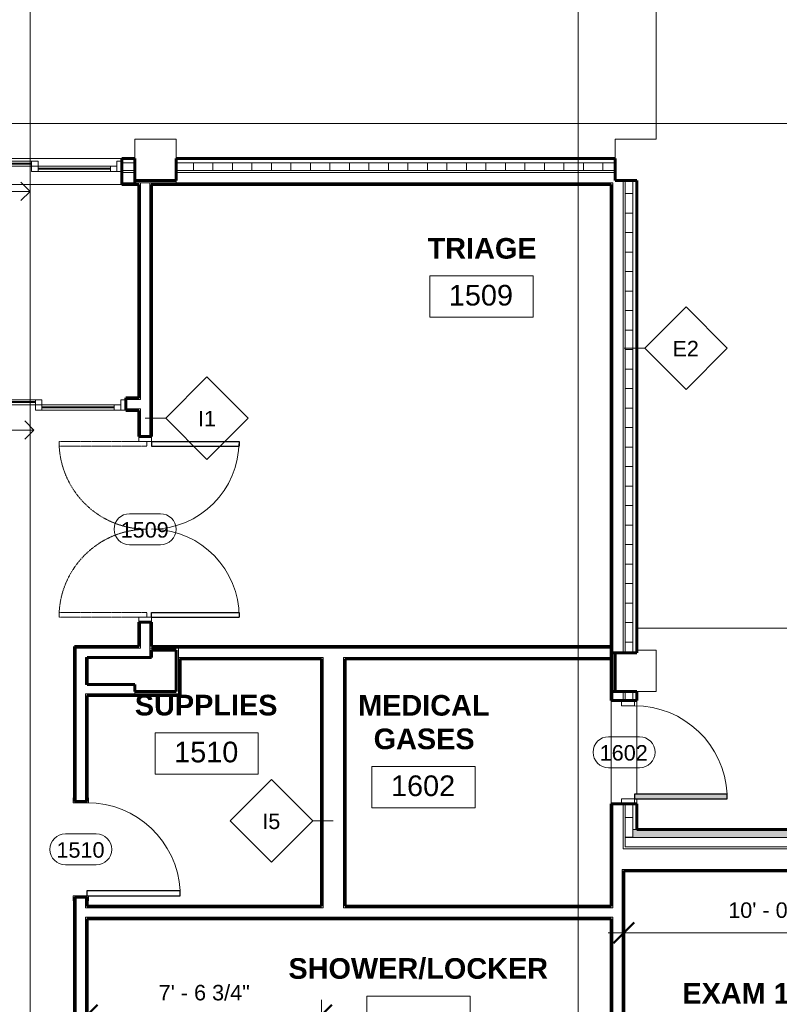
# Model space of a CAD drawing. Header units: inches. Extents: x -1969 to 2015, y -1363 to 1657.
# Tile 19 of 32: x -528 to -234, y 253 to 634. Entities that reach past the tile are written whole.
import ezdxf

# ---------------------------------------------------------------- set-up
doc = ezdxf.new("R2010")
doc.units = ezdxf.units.IN
doc.header["$MEASUREMENT"] = 0
doc.linetypes.add('Dash', pattern=[0.25, 0.125, -0.125])
for name, color, linetype, lineweight in [('A-ANNO-DIMS', 211, 'Continuous', 9), ('A-ANNO-DIMS-64', 211, 'Continuous', 9), ('A-AREA-IDEN', 2, 'Continuous', 9), ('A-DETL-GENF', 92, 'Continuous', 9), ('A-DOOR', 31, 'Continuous', 18), ('A-DOOR-IDEN', 31, 'Continuous', 9), ('A-FLOR', 192, 'Continuous', 18), ('A-WALL', 113, 'Continuous', 18), ('A-WALL-IDEN', 211, 'Continuous', 9), ('A-WALL-PATT', 111, 'Continuous', 60), ('G-ANNO-SYMB', 111, 'Continuous', 9), ('I-WALL', 2, 'Continuous', 18), ('S-FNDN', 32, 'Continuous', 18)]:
    doc.layers.add(name, color=color, linetype=linetype, lineweight=lineweight)
doc.styles.add('Arial', font='arial.ttf', dxfattribs={"height": 6})
doc.styles.add('Arial_1', font='arial.ttf', dxfattribs={"height": 8})
doc.styles.add('Arial_B', font='arialbd.ttf', dxfattribs={"height": 8})
doc.dimstyles.new('Linear_-_3_32__Arial', dxfattribs={"dimscale": 12, "dimtxt": 6.121556, "dimasz": 0.666667, "dimexe": 0.5, "dimexo": 0.333333, "dimgap": 0.333333, "dimtad": 1, "dimdec": 3, "dimrnd": 0.125, "dimzin": 3, "dimdsep": 46, "dimlunit": 4, "dimtxsty": 'Arial', "dimblk1": 'OBLIQUE', "dimblk2": 'OBLIQUE', "dimsah": 1, "dimcen": 0.09, "dimdle": 0.5, "dimazin": 0, "dimtfac": 1, "dimtdec": 4, "dimtix": 1, "dimtmove": 0, "dimatfit": 3, "dimfxl": 1, "dimtvp": 1, "dimtfill": 1, "dimfrac": 2, "dimtolj": 1, "dimtzin": 0, "dimarcsym": 2})
pattern_1 = [(0, (0, 0), (20.48, 5.12), [0.845, -14.515, 0.845, -14.515, -81.92]), (0, (0, 0), (20.48, 5.12), [-30.72, 0.845, -29.875, 0.845, -14.515, -35.84]), (0, (0, 0), (20.48, 5.12), [-76.8, 0.845, -9.395, 0.845, -24.755]), (120, (7.68, 2.56), (-14.67405, 15.1762), [0.845, -14.515, 0.845, -14.515, -81.92]), (120, (7.68, 2.56), (-14.67405, 15.1762), [-30.72, 0.845, -29.875, 0.845, -14.515, -35.84]), (120, (7.68, 2.56), (-14.67405, 15.1762), [-76.8, 0.845, -9.395, 0.845, -24.755]), (240, (10.24, 12.8), (-5.80595, -20.2962), [0.845, -14.515, 0.845, -14.515, -81.92]), (240, (10.24, 12.8), (-5.80595, -20.2962), [-30.72, 0.845, -29.875, 0.845, -14.515, -35.84]), (240, (10.24, 12.8), (-5.80595, -20.2962), [-76.8, 0.845, -9.395, 0.845, -24.755])]
pattern_2 = [(0, (0, 0), (0, 7.554), []), (90, (0, 0), (-7.554, 5e-16), [])]

# ---------------------------------------------------------------- blocks, each defined once
blk = doc.blocks.new('Curtain_Wall_Panel_-_Automatic_Sliding_Double_Doors_13044 - Curtain_Wall_Panel_-_Automatic_Sliding_Double_Doors_13044-516132-GROUND FLOOR')
at = {"layer": 'A-DOOR'}
for p, q in [((-65, 1.75), (-63, 1.75)), ((-63, 1.75), (-63, -2.25)), ((-32.5, -0.25), (-32.5, 1.75)), ((-32.5, 1.75), (-30, 1.75)), ((-30, 1.75), (-30, -0.25)), ((-2.5, 1.75), (-30, 1.75)), ((-30, 0.63), (-30, 1.01)), ((-30, 1.01), (-2.5, 1.01)), ((-2.5, 0.63), (-30, 0.63)), ((-2.5, -0.25), (-2.5, 1.75)), ((-2.5, 1.75), (0, 1.75)), ((-2.5, 1.01), (-2.5, 0.63)), ((0, -0.25), (0, 1.75)), ((0, 1.75), (2.5, 1.75)), ((0, 1.75), (0, -0.25)), ((2.5, 1.75), (2.5, -0.25)), ((30, 1.75), (2.5, 1.75)), ((2.5, 0.63), (2.5, 1.01)), ((2.5, 1.01), (30, 1.01)), ((30, 0.63), (2.5, 0.63)), ((30, -0.25), (30, 1.75)), ((30, 1.75), (32.5, 1.75)), ((30, 1.01), (30, 0.63)), ((32.5, 1.75), (32.5, -0.25)), ((63, -2.25), (63, 1.75)), ((63, 1.75), (65, 1.75)), ((-63, -2.25), (-65, -2.25)), ((-63, -0.25), (-60.5, -0.25)), ((-63, -2.25), (-63, -0.25)), ((-60.5, -2.25), (-63, -2.25)), ((-60.5, -0.25), (-60.5, -2.25)), ((-32.5, -0.25), (-60.5, -0.25)), ((-60.5, -1.39), (-60.5, -1.03)), ((-60.5, -1.03), (-32.5, -1.03)), ((-32.5, -1.39), (-60.5, -1.39)), ((-60.5, -2.25), (-32.5, -2.25)), ((-32.5, -0.25), (-30, -0.25)), ((-32.5, -2.25), (-32.5, -0.25)), ((-30, -0.25), (-32.5, -0.25)), ((-32.5, -1.03), (-32.5, -1.39)), ((-30, -2.25), (-32.5, -2.25)), ((-30, -0.25), (-30, -2.25)), ((-30, -0.25), (-2.5, -0.25)), ((0, -0.25), (-2.5, -0.25)), ((2.5, -0.25), (0, -0.25)), ((2.5, -0.25), (30, -0.25)), ((30, -0.25), (32.5, -0.25)), ((30, -2.25), (30, -0.25)), ((32.5, -0.25), (30, -0.25)), ((32.5, -2.25), (30, -2.25)), ((32.5, -0.25), (32.5, -2.25)), ((60.5, -0.25), (32.5, -0.25)), ((32.5, -1.39), (32.5, -1.03)), ((32.5, -1.03), (60.5, -1.03)), ((60.5, -1.39), (32.5, -1.39)), ((32.5, -2.25), (60.5, -2.25)), ((60.5, -0.25), (63, -0.25)), ((60.5, -2.25), (60.5, -0.25)), ((60.5, -1.03), (60.5, -1.39)), ((63, -2.25), (60.5, -2.25)), ((63, -0.25), (63, -2.25)), ((65, -2.25), (63, -2.25)), ((-29.38, -10), (-25.84, -6.46)), ((29.38, -10), (25.84, -6.46)), ((-29.38, -10), (-25.84, -13.54)), ((0, -10), (-29.38, -10)), ((0, -10), (29.38, -10)), ((29.38, -10), (25.84, -13.54))]:
    blk.add_line(p, q, dxfattribs=at)
blk = doc.blocks.new('Curtain_Wall_Panel_-_Automatic_Sliding_Double_Doors_13044 - Curtain_Wall_Panel_-_Automatic_Sliding_Double_Doors_13044-516087-GROUND FLOOR')
at = {"layer": 'A-DOOR'}
for p, q in [((-65, 1.75), (-63, 1.75)), ((-63, 1.75), (-63, -2.25)), ((-32.5, -0.25), (-32.5, 1.75)), ((-32.5, 1.75), (-30, 1.75)), ((-30, 1.75), (-30, -0.25)), ((-2.5, 1.75), (-30, 1.75)), ((-30, 0.63), (-30, 1.01)), ((-30, 1.01), (-2.5, 1.01)), ((-2.5, 0.63), (-30, 0.63)), ((-2.5, -0.25), (-2.5, 1.75)), ((-2.5, 1.75), (0, 1.75)), ((-2.5, 1.01), (-2.5, 0.63)), ((0, -0.25), (0, 1.75)), ((0, 1.75), (2.5, 1.75)), ((0, 1.75), (0, -0.25)), ((2.5, 1.75), (2.5, -0.25)), ((30, 1.75), (2.5, 1.75)), ((2.5, 0.63), (2.5, 1.01)), ((2.5, 1.01), (30, 1.01)), ((30, 0.63), (2.5, 0.63)), ((30, -0.25), (30, 1.75)), ((30, 1.75), (32.5, 1.75)), ((30, 1.01), (30, 0.63)), ((32.5, 1.75), (32.5, -0.25)), ((63, -2.25), (63, 1.75)), ((63, 1.75), (65, 1.75)), ((-63, -2.25), (-65, -2.25)), ((-63, -0.25), (-60.5, -0.25)), ((-63, -2.25), (-63, -0.25)), ((-60.5, -2.25), (-63, -2.25)), ((-60.5, -0.25), (-60.5, -2.25)), ((-32.5, -0.25), (-60.5, -0.25)), ((-60.5, -1.39), (-60.5, -1.03)), ((-60.5, -1.03), (-32.5, -1.03)), ((-32.5, -1.39), (-60.5, -1.39)), ((-60.5, -2.25), (-32.5, -2.25)), ((-32.5, -0.25), (-30, -0.25)), ((-32.5, -2.25), (-32.5, -0.25)), ((-30, -0.25), (-32.5, -0.25)), ((-32.5, -1.03), (-32.5, -1.39)), ((-30, -2.25), (-32.5, -2.25)), ((-30, -0.25), (-30, -2.25)), ((-30, -0.25), (-2.5, -0.25)), ((0, -0.25), (-2.5, -0.25)), ((2.5, -0.25), (0, -0.25)), ((2.5, -0.25), (30, -0.25)), ((30, -0.25), (32.5, -0.25)), ((30, -2.25), (30, -0.25)), ((32.5, -0.25), (30, -0.25)), ((32.5, -2.25), (30, -2.25)), ((32.5, -0.25), (32.5, -2.25)), ((60.5, -0.25), (32.5, -0.25)), ((32.5, -1.39), (32.5, -1.03)), ((32.5, -1.03), (60.5, -1.03)), ((60.5, -1.39), (32.5, -1.39)), ((32.5, -2.25), (60.5, -2.25)), ((60.5, -0.25), (63, -0.25)), ((60.5, -2.25), (60.5, -0.25)), ((60.5, -1.03), (60.5, -1.39)), ((63, -2.25), (60.5, -2.25)), ((63, -0.25), (63, -2.25)), ((65, -2.25), (63, -2.25)), ((-29.38, -10), (-25.84, -6.46)), ((29.37, -10), (25.84, -6.46)), ((-29.38, -10), (-25.84, -13.54)), ((0, -10), (-29.38, -10)), ((0, -10), (29.37, -10)), ((29.37, -10), (25.84, -13.54))]:
    blk.add_line(p, q, dxfattribs=at)
blk = doc.blocks.new('Double-Glass-Dbl Acting-w-Metal-Frame - 68_ x 84_ - Full Glass-259390-GROUND FLOOR')
at = {"layer": 'A-DOOR', "lineweight": 30}
for p, q in [((-34, 36.44), (-32.25, 36.44)), ((-34, 2.44), (-34, 36.44)), ((-32.25, 2.44), (-32.25, 36.44)), ((32.25, 2.44), (32.25, 36.44)), ((32.25, 36.44), (34, 36.44)), ((34, 2.44), (34, 36.44)), ((-34, 2.44), (-32.25, 2.44)), ((34, 2.44), (32.25, 2.44))]:
    blk.add_line(p, q, dxfattribs=at)
at = {"layer": 'A-DOOR'}
for p, q in [((-34, 2.44), (-36, 2.44)), ((-34, -2.44), (-34, 2.44)), ((36, 2.44), (34, 2.44)), ((34, 2.44), (34, -2.44)), ((-36, -2.44), (-34, -2.44)), ((34, -2.44), (36, -2.44))]:
    blk.add_line(p, q, dxfattribs=at)
at = {"layer": 'A-DOOR', "linetype": 'Dash', "lineweight": 9}
for p, q in [((-34, 0.69), (-34, -33.31)), ((-34, 0.69), (-32.25, 0.69)), ((-32.25, 0.69), (-32.25, -33.31)), ((32.25, 0.69), (32.25, -33.31)), ((34, 0.69), (32.25, 0.69)), ((34, 0.69), (34, -33.31)), ((-34, -33.31), (-32.25, -33.31)), ((34, -33.31), (32.25, -33.31))]:
    blk.add_line(p, q, dxfattribs=at)
at = {"layer": 'A-DOOR', "lineweight": 9}
for centre, radius, start, end in [((-34, 2.44), 34, 360, 90), ((34, 2.44), 34.03, 90, 178.3634)]:
    blk.add_arc(centre, radius, start, end, dxfattribs=at)
at = {"layer": 'A-DOOR', "linetype": 'Dash', "lineweight": 9}
for centre, start, end in [((-34, 0.69), 270, 0), ((34, 0.69), 180, 270)]:
    blk.add_arc(centre, 34, start, end, dxfattribs=at)
blk = doc.blocks.new('Single-Flush-w-Metal-Frame - 36_ x 84_-223167-GROUND FLOOR')
at = {"layer": 'A-DOOR', "lineweight": 30}
for p, q in [((16, 2.44), (16, 38.45)), ((18, 38.45), (16, 38.45)), ((18, 2.44), (18, 38.45)), ((18, 2.44), (16, 2.44))]:
    blk.add_line(p, q, dxfattribs=at)
at = {"layer": 'A-DOOR'}
for p, q in [((-18, 2.94), (-20, 2.94)), ((-20, 2.94), (-20, 2.44)), ((-18, -2.94), (-18, 2.94)), ((20, 2.94), (18, 2.94)), ((18, 2.94), (18, -2.94)), ((20, 2.44), (20, 2.94)), ((-20, -2.44), (-20, -2.94)), ((-20, -2.94), (-18, -2.94)), ((18, -2.94), (20, -2.94)), ((20, -2.94), (20, -2.44))]:
    blk.add_line(p, q, dxfattribs=at)
at = {"layer": 'A-DOOR', "lineweight": 9}
blk.add_arc((18, 2.44), 36.07, 93.1789, 180, dxfattribs=at)
blk = doc.blocks.new('Exterior-Door - 36_ x 84_ - CMU - Flush-753922-GROUND FLOOR')
at = {"layer": 'A-DETL-GENF', "lineweight": 18}
blk.add_hatch(color=256, dxfattribs=at).paths.add_polyline_path([(-18, -4), (-18, -40), (-16.25, -40), (-16.25, -4)])
at = {"layer": 'A-DETL-GENF'}
for p, q in [((-16.25, -4), (-18, -4)), ((-18, -4), (-18, -40)), ((-18, -4), (-16.25, -4)), ((-18, -40), (-18, -4)), ((-16.25, -40), (-16.25, -4)), ((-16.25, -4), (-16.25, -40)), ((-18, -40), (-16.25, -40)), ((-16.25, -40), (-18, -40))]:
    blk.add_line(p, q, dxfattribs=at)
at = {"layer": 'A-DOOR'}
for p, q in [((-20, 1), (-18, 1)), ((-18, 1), (-18, -4)), ((18, 1), (20, 1)), ((18, -4), (18, 1)), ((-18, -4), (-20, -4)), ((20, -4), (18, -4))]:
    blk.add_line(p, q, dxfattribs=at)
at = {"layer": 'A-DOOR', "lineweight": 30}
for p, q in [((-16.25, -4), (-18, -4)), ((-18, -4), (-18, -40)), ((-16.25, -40), (-16.25, -4)), ((-18, -40), (-16.25, -40))]:
    blk.add_line(p, q, dxfattribs=at)
at = {"layer": 'A-DOOR', "lineweight": 9}
blk.add_arc((-18, -4), 36, 272.7863, 0, dxfattribs=at)
blk = doc.blocks.new('DIMBLOCK17-GROUND FLOOR')
at = {"layer": 'A-ANNO-DIMS-64', "lineweight": 50}
for p, q in [((-294.09, 280.2), (-290.09, 284.2)), ((-173.21, 280.2), (-169.21, 284.2)), ((-294.09, 280.2), (-298.09, 276.2)), ((-173.21, 280.2), (-177.21, 276.2))]:
    blk.add_line(p, q, dxfattribs=at)
at = {"layer": 'A-ANNO-DIMS-64'}
for p, q in [((-300.09, 280.2), (-167.21, 280.2)), ((-294.09, 281.85), (-294.09, 274.2)), ((-294.09, 280.2), (-294.09, 281.85)), ((-173.21, 281.85), (-173.21, 274.2)), ((-173.21, 280.2), (-173.21, 281.85))]:
    blk.add_line(p, q, dxfattribs=at)
at = {"layer": 'A-ANNO-DIMS-64', "color": 0, "insert": (-253.62, 291.99), "char_height": 6, "width": 47.9177, "attachment_point": 1, "line_spacing_factor": 0.941778, "style": 'Arial', "bg_fill": 3, "box_fill_scale": 1.25, "bg_fill_color": 256, "bg_fill_true_color": 13158600, "bg_fill_transparency": 0}
blk.add_mtext('10\' - 0 7/8"', dxfattribs=at)
blk = doc.blocks.new('_Oblique')
at = {"color": 0, "linetype": 'ByBlock', "lineweight": -2}
blk.add_line((-0.5, -0.5), (0.5, 0.5), dxfattribs=at)
blk = doc.blocks.new('DIMBLOCK20-GROUND FLOOR')
at = {"layer": 'A-ANNO-DIMS-64', "lineweight": 50}
for p, q in [((-501.96, 248.24), (-497.96, 252.24)), ((-411.21, 248.24), (-407.21, 252.24)), ((-501.96, 248.24), (-505.96, 244.24)), ((-411.21, 248.24), (-415.21, 244.24))]:
    blk.add_line(p, q, dxfattribs=at)
at = {"layer": 'A-ANNO-DIMS-64'}
for p, q in [((-411.21, 241.66), (-411.21, 254.24)), ((-507.96, 248.24), (-405.21, 248.24)), ((-501.96, 249.89), (-501.96, 242.24)), ((-501.96, 248.24), (-501.96, 249.89)), ((-411.21, 248.24), (-411.21, 241.66))]:
    blk.add_line(p, q, dxfattribs=at)
at = {"layer": 'A-ANNO-DIMS-64', "color": 0, "insert": (-474.25, 260.03), "char_height": 6, "width": 42.38, "attachment_point": 1, "line_spacing_factor": 0.941778, "style": 'Arial', "bg_fill": 3, "box_fill_scale": 1.25, "bg_fill_color": 256, "bg_fill_true_color": 13158600, "bg_fill_transparency": 0}
blk.add_mtext('7\' - 6 3/4"', dxfattribs=at)
blk = doc.blocks.new('Room Tag - Room Tag-84095-GROUND FLOOR')
at = {"layer": 'A-AREA-IDEN'}
for p, q in [((-0.3125, -0.0625), (-0.3125, -0.3125)), ((-0.3125, -0.0625), (0.3125, -0.0625)), ((0.3125, -0.0625), (0.3125, -0.3125)), ((-0.3125, -0.3125), (0.3125, -0.3125))]:
    blk.add_line(p, q, dxfattribs=at)
blk = doc.blocks.new('Door Tag - Door Tag-41184-GROUND FLOOR')
at = {"layer": 'A-DOOR-IDEN'}
for p, q in [((-0.09375, 0.09375), (0.09375, 0.09375)), ((-0.09375, -0.09375), (0.09375, -0.09375))]:
    blk.add_line(p, q, dxfattribs=at)
for centre, start, end in [((-0.09375, 0), 90, 270), ((0.09375, 0), 270, 90)]:
    blk.add_arc(centre, 0.09375, start, end, dxfattribs=at)
blk = doc.blocks.new('Wall Tag - 1_2_-62628-GROUND FLOOR')
at = {"layer": 'A-WALL-IDEN'}
for p, q in [((-0.25, 0), (0, 0.25)), ((0, 0.25), (0.25, 0)), ((-0.25, 0), (0, -0.25)), ((0, -0.25), (0.25, 0))]:
    blk.add_line(p, q, dxfattribs=at)

msp = doc.modelspace()

# ---------------------------------------------------------------- hatches: boundary and pattern name
at = {"layer": 'A-WALL-PATT', "lineweight": 9}
h = msp.add_hatch(dxfattribs=at)
h.set_pattern_fill('FP_3', color=256, style=0, pattern_type=2)
h.set_pattern_definition(pattern_2)
h.paths.add_polyline_path([(-483.4624, 575.5392), (-483.4624, 578.5392), (-488.4624, 578.5392), (-488.4624, 575.5392)])
h.paths.add_polyline_path([(-618.4624, 575.5392), (-618.4624, 578.5392), (-623.4624, 578.5392), (-623.4624, 575.5392)])
h = msp.add_hatch(dxfattribs=at)
h.set_pattern_fill('FP_3', color=256, style=0, pattern_type=2)
h.set_pattern_definition(pattern_2)
h.paths.add_polyline_path([(-297.4624, 575.5392), (-297.4624, 578.5392), (-467.4624, 578.5392), (-467.4624, 575.5392), (-387.4972, 575.5392)])
h = msp.add_hatch(dxfattribs=at)
h.set_pattern_fill('FP_1', color=256, style=0, pattern_type=2)
h.set_pattern_definition(pattern_1)
h.paths.add_polyline_path([(-488.4624, 570.1642), (-483.4624, 570.1642), (-483.4624, 570.7892), (-488.4624, 570.7892)])
h.paths.add_polyline_path([(-622.5874, 570.1642), (-618.4624, 570.1642), (-618.4624, 570.7892), (-622.5874, 570.7892)])
h = msp.add_hatch(dxfattribs=at)
h.set_pattern_fill('FP_1', color=256, style=0, pattern_type=2)
h.set_pattern_definition(pattern_1)
h.paths.add_polyline_path([(-481.3374, 570.1642), (-481.3374, 570.7892), (-483.4624, 570.7892), (-483.4624, 570.1642), (-481.9624, 570.1642)])
h.paths.add_polyline_path([(-467.4624, 570.1642), (-467.4624, 570.7892), (-477.0874, 570.7892), (-477.0874, 570.1642)])
h = msp.add_hatch(dxfattribs=at)
h.set_pattern_fill('FP_1', color=256, style=0, pattern_type=2)
h.set_pattern_definition(pattern_1)
h.paths.add_polyline_path([(-481.3374, 391.1642), (-481.3374, 400.5392), (-481.9624, 400.5392), (-481.9624, 391.1642)])
h.paths.add_polyline_path([(-481.9624, 472.5392), (-481.3374, 472.5392), (-481.3374, 483.1642), (-481.9624, 483.1642), (-481.9624, 482.5392)])
h.paths.add_polyline_path([(-481.9624, 487.4142), (-481.3374, 487.4142), (-481.3374, 570.1642), (-481.9624, 570.1642), (-481.9624, 562.4287)])
h = msp.add_hatch(dxfattribs=at)
h.set_pattern_fill('FP_1', color=256, style=0, pattern_type=2)
h.set_pattern_definition(pattern_1)
h.paths.add_polyline_path([(-477.7124, 386.9142), (-477.0874, 386.9142), (-477.0874, 389.6642), (-477.7124, 389.6642)])
h.paths.add_polyline_path([(-477.0874, 390.5392), (-477.0874, 400.5392), (-477.7124, 400.5392), (-477.7124, 390.5392)])
h.paths.add_polyline_path([(-477.7124, 472.5392), (-477.0874, 472.5392), (-477.0874, 570.7892), (-477.7124, 570.7892), (-477.7124, 562.4287)])
h = msp.add_hatch(dxfattribs=at)
h.set_pattern_fill('FP_1', color=256, style=0, pattern_type=2)
h.set_pattern_definition(pattern_1)
h.paths.add_polyline_path([(-467.4624, 570.1642), (-298.3374, 570.1642), (-298.3374, 570.7892), (-467.4624, 570.7892)])
h = msp.add_hatch(dxfattribs=at)
h.set_pattern_fill('FP_1', color=256, style=0, pattern_type=2)
h.set_pattern_definition(pattern_1)
h.paths.add_polyline_path([(-298.3374, 388.7267), (-298.3374, 570.1642), (-298.9624, 570.1642), (-298.9624, 388.7267)])
h = msp.add_hatch(dxfattribs=at)
h.set_pattern_fill('FP_3', color=256, style=0, pattern_type=2)
h.set_pattern_definition(pattern_2)
h.paths.add_polyline_path([(-293.5874, 388.7267), (-290.5874, 388.7267), (-290.5874, 571.6642), (-293.5874, 571.6642), (-293.5874, 562.4287)])
h = msp.add_hatch(dxfattribs=at)
h.set_pattern_fill('FP_1', color=256, style=0, pattern_type=2)
h.set_pattern_definition(pattern_1)
h.paths.add_polyline_path([(-506.2124, -180.3358), (-506.2124, -176.8378), (-506.8374, -176.8378), (-506.8374, -180.3358)])
h.paths.add_polyline_path([(-506.8374, -122.8378), (-506.2124, -122.8378), (-506.2124, -14.9608), (-506.8374, -14.9608), (-506.8374, -60.4383)])
h.paths.add_polyline_path([(-506.8374, 22.0392), (-506.2124, 22.0392), (-506.2124, 33.9142), (-506.8374, 33.9142)])
h.paths.add_polyline_path([(-506.8374, 70.9142), (-506.2124, 70.9142), (-506.2124, 140.7892), (-506.8374, 140.7892)])
h.paths.add_polyline_path([(-506.8374, 177.7892), (-506.2124, 177.7892), (-506.2124, 199.6642), (-506.8374, 199.6642)])
h.paths.add_polyline_path([(-506.8374, 236.6642), (-506.2124, 236.6642), (-506.2124, 294.0392), (-506.8374, 294.0392), (-506.8374, 250.9952)])
h.paths.add_polyline_path([(-506.2124, 331.0392), (-506.2124, 390.5392), (-506.8374, 390.5392), (-506.8374, 331.0392)])
h = msp.add_hatch(dxfattribs=at)
h.set_pattern_fill('FP_1', color=256, style=0, pattern_type=2)
h.set_pattern_definition(pattern_1)
h.paths.add_polyline_path([(-467.4624, 390.5392), (-467.4624, 391.1642), (-477.0874, 391.1642), (-477.0874, 390.5392)])
h = msp.add_hatch(dxfattribs=at)
h.set_pattern_fill('FP_1', color=256, style=0, pattern_type=2)
h.set_pattern_definition(pattern_1)
h.paths.add_polyline_path([(-466.5874, 390.5392), (-298.9624, 390.5392), (-298.9624, 391.1642), (-467.4624, 391.1642), (-467.4624, 390.5392)])
h = msp.add_hatch(dxfattribs=at)
h.set_pattern_fill('FP_1', color=256, style=0, pattern_type=2)
h.set_pattern_definition(pattern_1)
h.paths.add_polyline_path([(-501.9624, -180.3358), (-501.9624, -176.8378), (-502.5874, -176.8378), (-502.5874, -180.3358)])
h.paths.add_polyline_path([(-501.9624, -122.8378), (-501.9624, -119.7108), (-502.5874, -119.7108), (-502.5874, -122.8378)])
h.paths.add_polyline_path([(-501.9624, -111.7108), (-501.9624, -14.9608), (-502.5874, -14.9608), (-502.5874, -111.7108)])
h.paths.add_polyline_path([(-502.5874, 22.0392), (-501.9624, 22.0392), (-501.9624, 26.1642), (-502.5874, 26.1642)])
h.paths.add_polyline_path([(-501.9624, 30.4142), (-501.9624, 33.9142), (-502.5874, 33.9142), (-502.5874, 30.4142)])
h.paths.add_polyline_path([(-501.9624, 70.9142), (-501.9624, 133.0392), (-502.5874, 133.0392), (-502.5874, 70.9142)])
h.paths.add_polyline_path([(-502.5874, 137.2892), (-501.9624, 137.2892), (-501.9624, 140.7892), (-502.5874, 140.7892)])
h.paths.add_polyline_path([(-502.5874, 177.7892), (-501.9624, 177.7892), (-501.9624, 191.9142), (-502.5874, 191.9142)])
h.paths.add_polyline_path([(-501.9624, 196.1642), (-501.9624, 199.6642), (-502.5874, 199.6642), (-502.5874, 196.1642)])
h.paths.add_polyline_path([(-502.5874, 236.6642), (-501.9624, 236.6642), (-501.9624, 286.2892), (-502.5874, 286.2892), (-502.5874, 250.9952)])
h.paths.add_polyline_path([(-501.9624, 290.5392), (-501.9624, 294.0392), (-502.5874, 294.0392), (-502.5874, 290.5392)])
h.paths.add_polyline_path([(-502.5874, 331.0392), (-501.9624, 331.0392), (-501.9624, 372.7892), (-502.5874, 372.7892), (-502.5874, 354.8064)])
h.paths.add_polyline_path([(-501.9624, 376.4142), (-501.9624, 386.9142), (-502.5874, 386.9142), (-502.5874, 376.4142)])
h = msp.add_hatch(dxfattribs=at)
h.set_pattern_fill('FP_1', color=256, style=0, pattern_type=2)
h.set_pattern_definition(pattern_1)
h.paths.add_polyline_path([(-387.4972, 386.2892), (-298.9624, 386.2892), (-298.9624, 386.9142), (-402.5874, 386.9142), (-402.5874, 386.2892), (-401.9624, 386.2892)])
h.paths.add_polyline_path([(-411.2124, 386.2892), (-410.5874, 386.2892), (-410.5874, 386.9142), (-466.5874, 386.9142), (-466.5874, 386.2892), (-455.9722, 386.2892)])
h = msp.add_hatch(dxfattribs=at)
h.set_pattern_fill('FP_1', color=256, style=0, pattern_type=2)
h.set_pattern_definition(pattern_1)
h.paths.add_polyline_path([(-411.2124, 290.5392), (-410.5874, 290.5392), (-410.5874, 386.2892), (-411.2124, 386.2892), (-411.2124, 354.8064)])
h = msp.add_hatch(dxfattribs=at)
h.set_pattern_fill('FP_1', color=256, style=0, pattern_type=2)
h.set_pattern_definition(pattern_1)
h.paths.add_polyline_path([(-401.9624, 290.5392), (-401.9624, 386.2892), (-402.5874, 386.2892), (-402.5874, 290.5392)])
h = msp.add_hatch(dxfattribs=at)
h.set_pattern_fill('FP_1', color=256, style=0, pattern_type=2)
h.set_pattern_definition(pattern_1)
h.paths.add_polyline_path([(-298.9624, 373.6642), (-298.3374, 373.6642), (-298.3374, 388.7267), (-298.9624, 388.7267)])
h = msp.add_hatch(dxfattribs=at)
h.set_pattern_fill('FP_1', color=256, style=0, pattern_type=2)
h.set_pattern_definition(pattern_1)
h.paths.add_polyline_path([(-501.9624, 372.1642), (-483.4624, 372.1642), (-483.4624, 372.7892), (-501.9624, 372.7892)])
h = msp.add_hatch(dxfattribs=at)
h.set_pattern_fill('FP_3', color=256, style=0, pattern_type=2)
h.set_pattern_definition(pattern_2)
h.paths.add_polyline_path([(-290.5874, 317.1642), (-290.5874, 330.1642), (-293.5874, 330.1642), (-293.5874, 317.1642)])
h.paths.add_polyline_path([(-290.5874, 370.1642), (-290.5874, 373.6642), (-293.5874, 373.6642), (-293.5874, 370.1642)])
h = msp.add_hatch(dxfattribs=at)
h.set_pattern_fill('FP_2', color=256, style=0, pattern_type=2)
h.set_pattern_definition([(50, (0, 0), (18.36206, -1.60683), [1.92, -21.12]), (355, (0, 0), (-3.55226, 19.2559), [1.536, -16.896]), (100.451, (1.53, -0.134), (14.8102, 17.6493), [1.632, -17.949]), (46.184, (0, 5.12), (27.32125, -4.2376), [2.88, -31.68]), (96.636, (2.277, 4.767), (23.9275, 24.9372), [2.448, -26.924]), (351.184, (0, 5.12), (23.9276, 24.9374), [2.304, -25.344]), (21, (2.56, 3.84), (15.2808, -10.30746), [1.92, -21.12]), (326, (2.56, 3.84), (6.22856, 18.56374), [1.536, -16.896]), (71.451, (3.833, 2.981), (21.50985, 8.2563), [1.632, -17.949]), (37.5, (0, 0), (0.311095, 8.522537), [0.845, -15.846, 0.845, -16.307, -16.96]), (37.5, (0, 0), (0.311095, 8.522537), [-33.843, 0.845, -16.115]), (7.5, (0, 0), (6.73464, 10.09743), [0.845, -8.934, 0.845, -15.462, -6.464]), (7.5, (0, 0), (6.73464, 10.09743), [-26.086, 0.845, -5.619]), (327.5, (-5.709, 0), (13.66611, -0.57719), [0.845, -5.555, 0.845, -19.123, -26.496]), (327.5, (-5.709, 0), (13.66611, -0.57719), [-26.368, 0.845, -25.651]), (317.5, (-8.269, 0), (14.92985, 2.56286), [0.845, -7.475, 0.845, -12.416, -18.816]), (317.5, (-8.269, 0), (14.92985, 2.56286), [-21.581, 0.845, -17.971])])
h.paths.add_polyline_path([(405.4751, 317.1642), (405.4751, 320.1642), (357.1626, 320.1642), (357.1626, 317.1642), (365.7278, 317.1642)])
h.paths.add_polyline_path([(545.5376, 317.1642), (545.5376, 320.1642), (481.4751, 320.1642), (481.4751, 317.1642), (542.5376, 317.1642)])
h.paths.add_polyline_path([(303.1626, 317.1642), (303.1626, 320.1642), (-290.5874, 320.1642), (-290.5874, 317.1642), (297.2528, 317.1642)])
h = msp.add_hatch(dxfattribs=at)
h.set_pattern_fill('FP_1', color=256, style=0, pattern_type=2)
h.set_pattern_definition(pattern_1)
h.paths.add_polyline_path([(-298.3374, 97.2892), (-298.3374, 100.7892), (-298.9624, 100.7892), (-298.9624, 97.2892)])
h.paths.add_polyline_path([(-298.3374, 137.7892), (-298.3374, 187.9142), (-298.9624, 187.9142), (-298.9624, 137.7892)])
h.paths.add_polyline_path([(-298.9624, 191.5392), (-298.3374, 191.5392), (-298.3374, 286.2892), (-298.9624, 286.2892), (-298.9624, 192.1642)])
h.paths.add_polyline_path([(-298.9624, 289.9142), (-298.3374, 289.9142), (-298.3374, 304.7892), (-298.9624, 304.7892), (-298.9624, 290.5392)])
h = msp.add_hatch(dxfattribs=at)
h.set_pattern_fill('FP_1', color=256, style=0, pattern_type=2)
h.set_pattern_definition(pattern_1)
h.paths.add_polyline_path([(361.1626, 304.1642), (361.7876, 304.1642), (361.7876, 304.7892), (357.1626, 304.7892), (357.1626, 304.1642)])
h.paths.add_polyline_path([(296.2876, 304.1642), (296.9126, 304.1642), (296.9126, 304.7892), (206.2876, 304.7892), (206.2876, 304.1642), (272.2876, 304.1642)])
h.paths.add_polyline_path([(301.1626, 304.1642), (303.1626, 304.1642), (303.1626, 304.7892), (301.1626, 304.7892)])
h.paths.add_polyline_path([(481.4751, 304.1642), (530.1626, 304.1642), (530.1626, 304.7892), (481.4751, 304.7892)])
h.paths.add_polyline_path([(405.4751, 304.1642), (405.4751, 304.7892), (366.0376, 304.7892), (366.0376, 304.1642)])
h.paths.add_polyline_path([(77.1626, 304.1642), (77.1626, 304.7892), (-43.4624, 304.7892), (-43.4624, 304.1642), (76.5376, 304.1642)])
h.paths.add_polyline_path([(201.4126, 304.1642), (202.0376, 304.1642), (202.0376, 304.7892), (81.4126, 304.7892), (81.4126, 304.1642), (160.3028, 304.1642)])
h.paths.add_polyline_path([(-47.7124, 304.1642), (-47.7124, 304.7892), (-168.3374, 304.7892), (-168.3374, 304.1642), (-48.3374, 304.1642)])
h.paths.add_polyline_path([(-173.2124, 304.1642), (-172.5874, 304.1642), (-172.5874, 304.7892), (-294.7124, 304.7892), (-294.7124, 304.1642), (-250.5472, 304.1642)])
h = msp.add_hatch(dxfattribs=at)
h.set_pattern_fill('FP_1', color=256, style=0, pattern_type=2)
h.set_pattern_definition(pattern_1)
h.paths.add_polyline_path([(-294.0874, 97.2892), (-294.0874, 100.7892), (-294.7124, 100.7892), (-294.7124, 97.2892)])
h.paths.add_polyline_path([(-294.7124, 137.7892), (-294.0874, 137.7892), (-294.0874, 155.9142), (-294.7124, 155.9142), (-294.7124, 147.184)])
h.paths.add_polyline_path([(-294.0874, 160.1642), (-294.0874, 304.1642), (-294.7124, 304.1642), (-294.7124, 160.1642)])
h = msp.add_hatch(dxfattribs=at)
h.set_pattern_fill('FP_1', color=256, style=0, pattern_type=2)
h.set_pattern_definition(pattern_1)
h.paths.add_polyline_path([(-502.5874, 289.9142), (-410.5874, 289.9142), (-410.5874, 290.5392), (-502.5874, 290.5392)])
h.paths.add_polyline_path([(-402.5874, 289.9142), (-298.9624, 289.9142), (-298.9624, 290.5392), (-402.5874, 290.5392)])
h = msp.add_hatch(dxfattribs=at)
h.set_pattern_fill('FP_1', color=256, style=0, pattern_type=2)
h.set_pattern_definition(pattern_1)
h.paths.add_polyline_path([(-319.0222, 285.6642), (-298.9624, 285.6642), (-298.9624, 286.2892), (-501.9624, 286.2892), (-501.9624, 285.6642), (-387.4972, 285.6642)])

# ---------------------------------------------------------------- linework, layer by layer
at = {"layer": 'A-FLOR'}
for p, q in [((-488.4624, 570.1642), (-618.4624, 570.1642)), ((-298.9624, 330.1642), (-298.9624, 370.1642))]:
    msp.add_line(p, q, dxfattribs=at)
at = {"layer": 'A-WALL', "lineweight": 60}
for p, q in [((-483.4624, 580.1642), (-488.4624, 580.1642)), ((-488.4624, 580.1642), (-488.4624, 570.1642)), ((-483.4624, 571.6642), (-483.4624, 580.1642)), ((-297.4624, 580.1642), (-467.4624, 580.1642)), ((-467.4624, 580.1642), (-467.4624, 571.6642)), ((-297.4624, 571.6642), (-297.4624, 580.1642)), ((-488.4624, 570.1642), (-483.4624, 570.1642)), ((-467.4624, 570.1642), (-298.9624, 570.1642)), ((-298.9624, 570.1642), (-298.9624, 391.1642)), ((-288.9624, 571.6642), (-297.4624, 571.6642)), ((-288.9624, 388.7267), (-288.9624, 571.6642)), ((-297.4624, 388.7267), (-288.9624, 388.7267)), ((-298.9624, 373.6642), (-298.9624, 370.1642)), ((-288.9624, 373.6642), (-298.9624, 373.6642)), ((-298.9624, 370.1642), (-288.9624, 370.1642)), ((-288.9624, 370.1642), (-288.9624, 373.6642)), ((-298.9624, 330.1642), (-298.9624, 304.1642)), ((-288.9624, 330.1642), (-298.9624, 330.1642)), ((-288.9624, 320.1642), (-288.9624, 330.1642)), ((303.1626, 320.1642), (-288.9624, 320.1642)), ((-294.0874, 304.1642), (-173.2124, 304.1642))]:
    msp.add_line(p, q, dxfattribs=at)
at = {"layer": 'A-WALL'}
for p, q in [((-483.4624, 578.5392), (-488.4624, 578.5392)), ((-297.4624, 578.5392), (-467.4624, 578.5392)), ((-483.4624, 575.5392), (-488.4624, 575.5392)), ((-483.4624, 574.7892), (-488.4624, 574.7892)), ((-297.4624, 575.5392), (-467.4624, 575.5392)), ((-297.4624, 574.7892), (-467.4624, 574.7892)), ((-298.3374, 570.7892), (-488.4624, 570.7892)), ((-481.3374, 486.7892), (-481.3374, 570.7892)), ((-477.7124, 472.5392), (-477.7124, 570.7892)), ((-477.0874, 570.7892), (-477.0874, 570.1642)), ((-467.4624, 571.6642), (-467.4624, 570.7892)), ((-298.3374, 570.7892), (-298.3374, 370.1642)), ((-294.3374, 388.7267), (-294.3374, 571.6642)), ((-293.5874, 388.7267), (-293.5874, 571.6642)), ((-290.5874, 388.7267), (-290.5874, 571.6642)), ((-481.3374, 486.7892), (-486.9624, 486.7892)), ((-481.3374, 487.4142), (-481.9624, 487.4142)), ((-481.3374, 483.1642), (-486.9624, 483.1642)), ((-481.3374, 472.5392), (-481.3374, 483.1642)), ((-481.3374, 390.5392), (-481.3374, 400.5392)), ((-477.7124, 386.9142), (-477.7124, 400.5392)), ((-506.2124, 390.5392), (-506.2124, 331.0392)), ((-506.2124, 390.5392), (-481.3374, 390.5392)), ((-477.7124, 390.5392), (-298.9624, 390.5392)), ((-477.0874, 389.6642), (-477.7124, 389.6642)), ((-466.5874, 390.5392), (-466.5874, 372.7892)), ((-501.9624, 386.9142), (-502.5874, 386.9142)), ((-502.5874, 386.9142), (-502.5874, 376.4142)), ((-466.5874, 386.9142), (-410.5874, 386.9142)), ((-466.5874, 386.2892), (-465.9624, 386.2892)), ((-410.5874, 289.9142), (-410.5874, 386.9142)), ((-402.5874, 386.9142), (-298.9624, 386.9142)), ((-402.5874, 289.9142), (-402.5874, 386.9142)), ((-502.5874, 376.4142), (-501.9624, 376.4142)), ((-502.5874, 372.7892), (-502.5874, 331.0392)), ((-502.5874, 372.7892), (-466.5874, 372.7892)), ((-483.4624, 373.6642), (-483.4624, 372.7892)), ((-294.3374, 370.1642), (-294.3374, 373.6642)), ((-293.5874, 370.1642), (-293.5874, 373.6642)), ((-290.5874, 370.1642), (-290.5874, 373.6642)), ((-298.3374, 330.1642), (-298.3374, 289.9142)), ((-294.3374, 312.7892), (-294.3374, 330.1642)), ((-293.5874, 313.5392), (-293.5874, 330.1642)), ((-290.5874, 317.1642), (-290.5874, 330.1642)), ((-293.5874, 317.1642), (303.1626, 317.1642)), ((-290.5874, 320.1642), (-288.9624, 320.1642)), ((-294.3374, 312.7892), (303.1626, 312.7892)), ((-293.5874, 313.5392), (303.1626, 313.5392)), ((-298.3374, 304.7892), (-298.9624, 304.7892)), ((-294.7124, 304.7892), (-172.5874, 304.7892)), ((-294.7124, 304.7892), (-294.7124, 159.5392)), ((-506.2124, 294.0392), (-506.2124, 236.6642)), ((-502.5874, 289.9142), (-502.5874, 294.0392)), ((-502.5874, 290.5392), (-501.9624, 290.5392)), ((-410.5874, 289.9142), (-502.5874, 289.9142)), ((-298.3374, 289.9142), (-402.5874, 289.9142)), ((-502.5874, 286.2892), (-502.5874, 236.6642)), ((-298.3374, 286.2892), (-502.5874, 286.2892)), ((-298.3374, 286.2892), (-298.3374, 191.5392))]:
    msp.add_line(p, q, dxfattribs=at)
at = {"layer": 'A-WALL-IDEN'}
for p, q in [((-293.9624, 506.7005), (-285.9624, 506.7005)), ((-479.5249, 479.5726), (-471.5249, 479.5726)), ((-406.5874, 323.5776), (-414.5874, 323.5776))]:
    msp.add_line(p, q, dxfattribs=at)
at = {"layer": 'G-ANNO-SYMB'}
for p, q in [((-311.7878, 854.9031), (-311.7878, -398.2945)), ((-523.9904, 850.9353), (-523.9904, -395.5448)), ((-852.5193, 593.682), (-94.6942, 593.682))]:
    msp.add_line(p, q, dxfattribs=at)
at = {"layer": 'I-WALL', "lineweight": 60}
for p, q in [((-467.4624, 571.6642), (-483.4624, 571.6642)), ((-483.4624, 571.6642), (-483.4624, 570.1642)), ((-483.4624, 570.1642), (-481.9624, 570.1642)), ((-481.9624, 570.1642), (-481.9624, 487.4142)), ((-477.0874, 472.5392), (-477.0874, 570.1642)), ((-477.0874, 570.1642), (-467.4624, 570.1642)), ((-481.9624, 487.4142), (-486.9624, 487.4142)), ((-486.9624, 487.4142), (-486.9624, 482.5392)), ((-486.9624, 482.5392), (-481.9624, 482.5392)), ((-481.9624, 482.5392), (-481.9624, 472.5392)), ((-481.9624, 472.5392), (-477.0874, 472.5392)), ((-481.9624, 400.5392), (-481.9624, 391.1642)), ((-477.0874, 400.5392), (-481.9624, 400.5392)), ((-477.0874, 391.1642), (-477.0874, 400.5392)), ((-506.8374, 391.1642), (-506.8374, 331.0392)), ((-481.9624, 391.1642), (-506.8374, 391.1642)), ((-298.9624, 391.1642), (-477.0874, 391.1642)), ((-477.0874, 389.6642), (-467.4624, 389.6642)), ((-477.0874, 386.9142), (-477.0874, 389.6642)), ((-467.4624, 389.6642), (-467.4624, 373.6642)), ((-298.9624, 391.1642), (-298.9624, 373.6642)), ((-501.9624, 376.4142), (-501.9624, 386.9142)), ((-501.9624, 386.9142), (-477.0874, 386.9142)), ((-465.9624, 386.2892), (-411.2124, 386.2892)), ((-465.9624, 372.1642), (-465.9624, 386.2892)), ((-411.2124, 386.2892), (-411.2124, 290.5392)), ((-401.9624, 386.2892), (-298.9624, 386.2892)), ((-401.9624, 290.5392), (-401.9624, 386.2892)), ((-297.4624, 388.7267), (-298.9624, 388.7267)), ((-297.4624, 373.6642), (-297.4624, 388.7267)), ((-483.4624, 376.4142), (-501.9624, 376.4142)), ((-483.4624, 373.6642), (-483.4624, 376.4142)), ((-501.9624, 331.0392), (-501.9624, 372.1642)), ((-501.9624, 372.1642), (-465.9624, 372.1642)), ((-467.4624, 373.6642), (-483.4624, 373.6642)), ((-506.8374, 331.0392), (-501.9624, 331.0392)), ((-298.9624, 304.1642), (-298.9624, 290.5392)), ((-294.0874, 232.7892), (-294.0874, 304.1642)), ((-501.9624, 294.0392), (-506.8374, 294.0392)), ((-506.8374, 294.0392), (-506.8374, 236.6642)), ((-501.9624, 290.5392), (-501.9624, 294.0392)), ((-411.2124, 290.5392), (-501.9624, 290.5392)), ((-298.9624, 290.5392), (-401.9624, 290.5392)), ((-501.9624, 236.6642), (-501.9624, 285.6642)), ((-501.9624, 285.6642), (-298.9624, 285.6642)), ((-298.9624, 285.6642), (-298.9624, 192.1642))]:
    msp.add_line(p, q, dxfattribs=at)
at = {"layer": 'S-FNDN'}
for p, q in [((-281.4624, 587.6642), (-281.4624, 946.1642)), ((-483.4624, 580.1642), (-483.4624, 587.6642)), ((-483.4624, 587.6642), (-467.4624, 587.6642)), ((-467.4624, 587.6642), (-467.4624, 580.1642)), ((-297.4624, 587.6642), (-281.4624, 587.6642)), ((-297.4624, 580.1642), (-297.4624, 587.6642)), ((-618.4624, 580.1642), (-488.4624, 580.1642)), ((-210.9624, 398.1642), (-288.9624, 398.1642)), ((-288.9624, 389.6642), (-281.4624, 389.6642)), ((-281.4624, 389.6642), (-281.4624, 373.6642)), ((-281.4624, 373.6642), (-288.9624, 373.6642)), ((-288.9624, 370.1642), (-288.9624, 333.9142)), ((-288.9624, 332.1642), (-288.9624, 330.1642))]:
    msp.add_line(p, q, dxfattribs=at)

# ---------------------------------------------------------------- block references
at = {"layer": 'A-AREA-IDEN', "xscale": 63.99999999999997, "yscale": 63.99999999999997, "zscale": 63.99999999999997}
for p in [(-349.2384, 538.6636), (-455.6472, 361.7012), (-371.6506, 348.6219), (-373.5655, 259.673)]:
    msp.add_blockref('Room Tag - Room Tag-84095-GROUND FLOOR', p, dxfattribs=at)
at = {"layer": 'A-DOOR'}
for name, p in [('Curtain_Wall_Panel_-_Automatic_Sliding_Double_Doors_13044 - Curtain_Wall_Panel_-_Automatic_Sliding_Double_Doors_13044-516132-GROUND FLOOR', (-553.4624, 577.4142)), ('Curtain_Wall_Panel_-_Automatic_Sliding_Double_Doors_13044 - Curtain_Wall_Panel_-_Automatic_Sliding_Double_Doors_13044-516087-GROUND FLOOR', (-551.9624, 484.9767))]:
    msp.add_blockref(name, p, dxfattribs=at)
for name, p, rotation in [('Double-Glass-Dbl Acting-w-Metal-Frame - 68_ x 84_ - Full Glass-259390-GROUND FLOOR', (-479.5249, 436.5392), 269.9999999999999), ('Exterior-Door - 36_ x 84_ - CMU - Flush-753922-GROUND FLOOR', (-293.9624, 350.1642), 89.99999999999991), ('Single-Flush-w-Metal-Frame - 36_ x 84_-223167-GROUND FLOOR', (-504.3999, 312.5392), 269.9999999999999)]:
    msp.add_blockref(name, p, dxfattribs=dict(at, rotation=rotation))
at = {"layer": 'A-DOOR-IDEN', "xscale": 63.99999999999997, "yscale": 63.99999999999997, "zscale": 63.99999999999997}
for p in [(-479.5249, 436.5392), (-293.9624, 350.1642), (-504.3999, 312.5392)]:
    msp.add_blockref('Door Tag - Door Tag-41184-GROUND FLOOR', p, dxfattribs=at)
at = {"layer": 'A-WALL-IDEN', "xscale": 63.99999999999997, "yscale": 63.99999999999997, "zscale": 63.99999999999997}
for p in [(-269.9624, 506.7005), (-455.5249, 479.5726), (-430.5874, 323.5776)]:
    msp.add_blockref('Wall Tag - 1_2_-62628-GROUND FLOOR', p, dxfattribs=at)

# ---------------------------------------------------------------- texts
at = {"layer": 'A-AREA-IDEN', "char_height": 8, "attachment_point": 1, "style": 'Arial_B'}
for s, insert, width in [('TRIAGE', (-370.0691, 549.3799), 50.298), ('SUPPLIES', (-483.4826, 372.4175), 67.266), ('MEDICAL', (-396.9789, 372.3397), 61.206), ('GASES', (-390.9789, 359.3397), 46.864), ('EXAM 1-4', (-271.3909, 260.786), 62.014)]:
    msp.add_mtext(s, dxfattribs=dict(at, insert=insert, width=width))
at = {"layer": 'A-AREA-IDEN', "lineweight": 20, "char_height": 8, "width": 29.896, "attachment_point": 1, "style": 'Arial_1'}
for s, insert in [('1509', (-361.844, 531.2128)), ('1510', (-468.2528, 354.2505)), ('1602', (-384.2562, 341.1711))]:
    msp.add_mtext(s, dxfattribs=dict(at, insert=insert))
at = {"layer": 'A-DOOR-IDEN', "char_height": 6, "width": 22.624, "attachment_point": 1, "style": 'Arial'}
for s, insert in [('1509', (-488.9761, 439.3018)), ('1602', (-303.4136, 352.9268)), ('1510', (-513.8511, 315.3018))]:
    msp.add_mtext(s, dxfattribs=dict(at, insert=insert))
at = {"layer": 'A-WALL-IDEN', "char_height": 6, "attachment_point": 1, "style": 'Arial'}
for s, insert, width in [('E2', (-275.2352, 509.5318), 12.524), ('I1', (-459.0465, 482.4039), 8.282), ('I5', (-434.109, 326.4089), 8.282)]:
    msp.add_mtext(s, dxfattribs=dict(at, insert=insert, width=width))

# ---------------------------------------------------------------- next in the draw order: dimensions: what is measured, and where the dimension line sits
at = {"layer": 'A-ANNO-DIMS'}
for base, p1, p2, override, picture, middle in [((-173.2124, 280.196), (-294.0874, 285.8528), (-173.2124, 285.8528), {"dimpost": '<>', "dimfxl": 120.875}, 'DIMBLOCK17-GROUND FLOOR', (-233.6499, 287.2983)), ((-411.2124, 248.2378), (-501.9624, 253.8947), (-411.2124, 237.6642), {"dimpost": '<>', "dimfxl": 92.189978}, 'DIMBLOCK20-GROUND FLOOR', (-456.5874, 255.3422))]:
    dim = msp.add_linear_dim(base=base, p1=p1, p2=p2, dimstyle='Linear_-_3_32__Arial', override=override, dxfattribs=at)
    dim.commit()
    dim.dimension.update_dxf_attribs({"geometry": picture, "text_midpoint": middle})

# ---------------------------------------------------------------- next in the draw order: texts
at = {"layer": 'A-AREA-IDEN', "insert": (-423.9773, 270.3893), "char_height": 8, "width": 122.008, "attachment_point": 1, "style": 'Arial_B'}
msp.add_mtext('SHOWER/LOCKER', dxfattribs=at)

doc.saveas('drawing.dxf')
